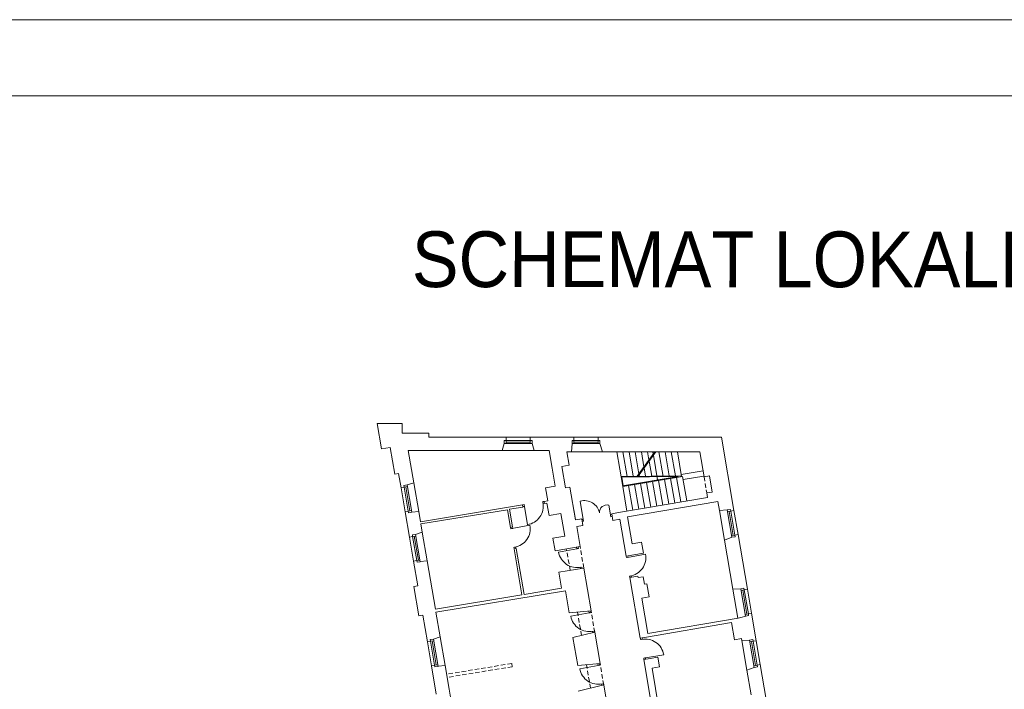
# Model space of a CAD drawing. Header units: centimetres. Extents: x 695802 to 711011, y 25963 to 44188.
# Tile 79 of 195: x 710505 to 710732, y 33207 to 33362. Entities that reach past the tile are written whole.
import ezdxf

# ---------------------------------------------------------------- set-up
doc = ezdxf.new("R2010")
doc.units = ezdxf.units.CM
doc.linetypes.add('DASHED', pattern=[19.05, 12.7, -6.35])
for name, color, linetype, lineweight in [('Drzwi i okna', 51, 'Continuous', 9), ('Opis', 102, 'Continuous', 9), ('Przekrojowa', 253, 'Continuous', 25), ('Ramka', 255, 'Continuous', 9), ('Widokowa', 140, 'Continuous', 9)]:
    doc.layers.add(name, color=color, linetype=linetype, lineweight=lineweight)
doc.layers.add('Obrys powierzchni', color=50, linetype='Continuous', lineweight=9, plot=False)
doc.styles.add('ARIELCE', font='arial.ttf', dxfattribs={"width": 0.9})

# ---------------------------------------------------------------- blocks, each defined once
blk = doc.blocks.new('zw$2918')
at = {"layer": 'Drzwi i okna', "color": 0, "lineweight": 0}
for p, q in [((763.4, -360), (769.2, -359.1)), ((764.8, -368.9), (763.4, -360)), ((950.2, -441.6), (936.3, -357.3)), ((677.6, -373.9), (670.5, -375.1)), ((671.9, -383), (678.9, -381.8)), ((679, -382.8), (677.6, -373.9)), ((678.9, -381.8), (692.5, -466.2)), ((764.7, -367.9), (770.3, -367)), ((1076.8, -429.8), (1067.9, -376)), ((950.2, -441.6), (943.7, -442.7)), ((951.7, -450.5), (945.2, -451.6)), ((950.2, -441.6), (951.7, -450.5)), ((1075.3, -420.9), (1081.8, -419.8)), ((1075.3, -420.9), (1076.8, -429.8)), ((1076.8, -429.8), (1083.3, -428.7)), ((615.9, -484.8), (614.8, -478.3)), ((624.8, -483.3), (615.9, -484.8)), ((620.3, -484.1), (704.4, -468.5)), ((623.8, -483.5), (622.7, -477)), ((639.5, -569), (630.7, -570.5)), ((630.7, -570.5), (631.8, -576.8)), ((639.7, -575.5), (638.6, -569.1)), ((920.3, -577.2), (836.2, -592.7)), ((919, -570.3), (920.3, -577.2)), ((919.3, -577.4), (928.1, -575.7)), ((928.1, -575.7), (926.8, -568.6)), ((1148.8, -617.6), (1147.7, -611.1)), ((1157.7, -616.2), (1148.8, -617.6)), ((1153.2, -616.9), (1237.4, -602)), ((1156.7, -616.3), (1155.6, -609.8)), ((935, -662.8), (943.9, -661.2)), ((936, -662.7), (937, -668.3)), ((943.9, -661.2), (944.9, -667)), ((1171.8, -701.9), (1162.9, -703.4)), ((1162.9, -703.4), (1164, -709.8)), ((1171.8, -708.5), (1170.8, -702.1)), ((976.6, -872), (892.5, -887.5)), ((975.4, -865.1), (976.6, -872)), ((975.6, -872.2), (984.5, -870.6)), ((984.5, -870.6), (983.2, -863.5)), ((991.4, -957.7), (1000.2, -956.1)), ((992.3, -957.5), (993.4, -963.1)), ((1000.2, -956.1), (1001.3, -961.8)), ((1214.4, -995), (1213.3, -988.5)), ((1223.3, -993.5), (1214.4, -995)), ((1222.3, -993.7), (1221.2, -987.2)), ((1237.4, -1079.3), (1228.5, -1080.7)), ((1228.5, -1080.7), (1229.6, -1087.1)), ((1236.4, -1079.4), (1320.8, -1065.5)), ((1237.5, -1085.8), (1236.4, -1079.4)), ((1018.1, -1114.5), (934, -1130)), ((1016.6, -1106.5), (1018.1, -1114.5)), ((1017.1, -1114.7), (1026, -1113.1)), ((1026, -1113.1), (1024.7, -1106)), ((1032.8, -1200.2), (1041.7, -1198.5)), ((1033.8, -1200), (1035, -1206.3)), ((1041.7, -1198.5), (1042.8, -1204.4))]:
    blk.add_line(p, q, dxfattribs=at)
at = {"layer": 'Drzwi i okna', "color": 0, "lineweight": 0, "ltscale": 1.6}
for centre, radius, start, end in [((954.4, -427), 72.1, 11.9188, 104.5567), ((678.9, -380.6), 86.7, 279.0709, 10.6815), ((1059.5, -409.7), 34.7, 75.9366, 184.1291), ((619.1, -484.5), 86.7, 278.9985, 10.6091), ((921.5, -577.1), 86.7, 190.2929, 281.9036), ((1152, -617.3), 86.7, 278.5629, 10.1735), ((977.9, -872), 86.7, 190.2929, 281.9036), ((1235.2, -1079.4), 86.7, 9.2331, 100.8437), ((1019.4, -1114.5), 86.7, 190.2929, 281.9036)]:
    blk.add_arc(centre, radius, start, end, dxfattribs=at)
at = {"layer": 'Drzwi i okna', "color": 0, "lineweight": 0}
for centre, start, end in [((755.5, -366), 187.546, 190.8446), ((621.9, -492.7), 278.1438, 281.4424), ((937.8, -653.4), 98.7681, 102.0666), ((1154.7, -625.5), 277.7082, 281.0068), ((994.1, -948.3), 98.7681, 102.0666), ((1220.4, -1002.9), 277.7082, 281.0068), ((1035.6, -1190.7), 98.7681, 102.0666)]:
    blk.add_arc(centre, 78.2, start, end, dxfattribs=at)
at = {"layer": 'Przekrojowa', "color": 0, "lineweight": 0, "ltscale": 1.6}
for p, q in [((20.1, -117.3), (0, 0)), ((0, 0), (115, 0)), ((115, 0), (115, -45)), ((115, -45), (239, -45)), ((239, -45), (239, -63)), ((239, -63), (594, -63)), ((706, -63), (907, -63)), ((1019, -63), (1586.8, -63)), ((1644.6, -401), (1586.8, -63)), ((60.2, -110.4), (20.1, -117.3)), ((81.1, -232.8), (60.2, -110.4)), ((575.7, -125), (143.8, -125)), ((143.8, -125), (169.2, -273.1)), ((575.7, -125), (586.2, -92.8)), ((724.3, -125), (713.8, -92.8)), ((792.8, -125), (724.3, -125)), ((792.8, -125), (806.6, -205.4)), ((884.5, -192.1), (873.9, -129.9)), ((873.9, -129.9), (896.4, -129.9)), ((896.4, -129.9), (899.2, -92.8)), ((1038.1, -129.9), (1026.8, -92.8)), ((1038.1, -129.9), (1048.7, -129.9)), ((1048.7, -129.9), (1487.3, -129.9)), ((1506.9, -246.1), (1487.3, -129.9)), ((820.8, -288.6), (806.6, -205.4)), ((852, -197.7), (884.5, -192.1)), ((868.8, -296.3), (852, -197.7)), ((98.9, -229.8), (81.1, -232.8)), ((110.2, -295.8), (98.9, -229.8)), ((1531.7, -241.8), (1506.9, -246.1)), ((1531.7, -241.8), (1544.4, -315.9)), ((169.2, -273.1), (138.2, -283.2)), ((820.8, -288.6), (776, -296.3)), ((786.2, -356.1), (776, -296.3)), ((888.5, -292.9), (868.8, -296.3)), ((888.5, -292.9), (914.4, -444.3)), ((1544.4, -315.9), (1519.4, -320.2)), ((786.2, -356.1), (769.2, -358.9)), ((769.2, -358.9), (770.9, -369)), ((1570.5, -359.3), (1154.5, -430.4)), ((1522.7, -340.3), (1231.6, -390.1)), ((1522.7, -340.3), (1519.4, -320.2)), ((1577.8, -400.7), (1570.5, -359.3)), ((149.1, -523.5), (129, -406.2)), ((191.8, -405.2), (159.6, -408.7)), ((191.8, -405.2), (199.8, -452.3)), ((670.5, -375.1), (199.8, -452.3)), ((600.2, -397), (201.5, -462.3)), ((614.1, -478.4), (600.2, -397)), ((672.2, -385.2), (610.1, -395.3)), ((624, -476.8), (610.1, -395.3)), ((670.5, -375.1), (672.2, -385.2)), ((782.8, -367), (770.9, -369)), ((792.5, -424.2), (782.8, -367)), ((914.4, -444.3), (906.1, -395.8)), ((1231.6, -390.1), (1112.7, -410.4)), ((1577.8, -400.7), (1613.9, -398.4)), ((846.8, -414.9), (792.5, -424.2)), ((864.5, -518.4), (846.8, -414.9)), ((943.1, -439.4), (914.4, -444.3)), ((943.1, -439.4), (948.3, -470)), ((1112.7, -410.4), (1081.1, -415.8)), ((1081.1, -415.8), (1086.3, -446.4)), ((1117.9, -441), (1086.3, -446.4)), ((1117.9, -441), (1147.1, -611.2)), ((1154.5, -430.4), (1175.6, -553.6)), ((201.5, -462.3), (208.1, -500.8)), ((624, -476.8), (614.1, -478.4)), ((948.3, -470), (919.7, -474.9)), ((935.4, -567.2), (919.7, -474.9)), ((208.1, -500.8), (177.1, -510.9)), ((864.5, -518.4), (810.2, -527.7)), ((820.4, -586.8), (810.2, -527.7)), ((1600.9, -536.9), (1635.4, -524.1)), ((1600.9, -536.9), (1639.6, -763.5)), ((1706.6, -763.8), (1663.4, -511.4)), ((640.8, -575.3), (631, -576.9)), ((667.3, -789.3), (631, -576.9)), ((677.2, -787.7), (640.8, -575.3)), ((935.4, -567.2), (820.4, -586.8)), ((1175.6, -553.6), (1218.5, -546.3)), ((1218.5, -546.3), (1227.3, -597.5)), ((168, -633.9), (187.4, -747.3)), ((230.7, -632.9), (198.5, -636.4)), ((230.7, -632.9), (268.6, -854.6)), ((1147.1, -611.2), (1227.3, -597.5)), ((952.3, -665.7), (837.2, -685.4)), ((986, -863), (952.3, -665.7)), ((849.8, -759.3), (837.2, -685.4)), ((1201.3, -703.4), (1164, -709.8)), ((1164, -709.8), (1211.7, -988.7)), ((1202.4, -709.9), (1201.3, -703.4)), ((1226.8, -705.7), (1202.4, -709.9)), ((1232.8, -740.6), (1226.8, -705.7)), ((187.4, -747.3), (169.6, -750.3)), ((192.7, -885.4), (169.6, -750.3)), ((867.8, -770.8), (271, -868.7)), ((849.8, -759.3), (677.2, -787.7)), ((867.8, -770.8), (885.2, -872.3)), ((1242.7, -738.9), (1232.8, -740.6)), ((1253, -799.1), (1242.7, -738.9)), ((1639.6, -763.5), (1676, -761.1)), ((667.3, -789.3), (268.6, -854.6)), ((1219.4, -804.8), (1253, -799.1)), ((1247.4, -967.4), (1219.4, -804.8)), ((1182.4, -817.2), (1182.4, -817.2)), ((210.4, -882.3), (192.7, -885.4)), ((231.5, -1005.5), (210.4, -882.3)), ((271, -868.7), (290.5, -982.8)), ((986, -863), (885.2, -872.3)), ((1663.3, -896.3), (1247.4, -967.4)), ((1725.5, -874.2), (1747, -1000.4)), ((1242.1, -983.5), (1633.1, -916.7)), ((1646.8, -996.7), (1633.1, -916.7)), ((290.5, -982.8), (259.5, -992.9)), ((1002.9, -961.6), (902.6, -986)), ((902.6, -986), (924.6, -1115)), ((1027.5, -1105.5), (1002.9, -961.6)), ((1211.7, -988.7), (1242.1, -983.5)), ((1646.8, -996.7), (1679.4, -991.1)), ((1681, -1001), (1679.4, -991.1)), ((1681, -1001), (1716.4, -997.7)), ((1228.6, -1087.3), (1259, -1082.1)), ((1228.6, -1087.3), (1248.8, -1083.8)), ((1228.6, -1087.3), (1284.5, -1413.5)), ((1259, -1082.1), (1293.5, -1076.2)), ((1293.5, -1076.2), (1301.3, -1121.5)), ((272.8, -1247), (250.4, -1115.9)), ((313.1, -1114.9), (280.9, -1118.4)), ((313.1, -1114.9), (331.8, -1224.3)), ((1027.5, -1105.5), (924.6, -1115)), ((1266.8, -1127.4), (1301.3, -1121.5)), ((1266.8, -1127.4), (1298.9, -1314.7)), ((1704.1, -1135.7), (1737.9, -1123.4)), ((1810.6, -1372), (1765.9, -1110.8)), ((1723.7, -1250.3), (1704.1, -1135.7)), ((328.7, -1206.3), (331.8, -1224.3)), ((1044.3, -1204), (926.5, -1232.8)), ((1088.2, -1460.3), (1044.3, -1204))]:
    blk.add_line(p, q, dxfattribs=at)
at = {"layer": 'Przekrojowa', "color": 0, "lineweight": 0}
for p, q in [((586.2, -92.8), (586.2, -78)), ((586.2, -78), (594, -78)), ((594, -78), (594, -63)), ((594, -63), (594, -78)), ((706, -78), (706, -63)), ((706, -63), (706, -78)), ((713.8, -78), (706, -78)), ((713.8, -92.8), (713.8, -78)), ((899.2, -92.8), (899.2, -78)), ((899.2, -78), (907, -78)), ((907, -78), (907, -63)), ((907, -63), (907, -78)), ((1019, -78), (1019, -63)), ((1019, -63), (1019, -78)), ((1026.8, -78), (1019, -78)), ((1026.8, -92.8), (1026.8, -78)), ((124.9, -293.3), (110.2, -295.8)), ((110.2, -295.8), (124.9, -293.3)), ((138.2, -283.2), (123.6, -285.7)), ((123.6, -285.7), (124.9, -293.3)), ((143.8, -403.7), (129, -406.2)), ((129, -406.2), (143.8, -403.7)), ((145.1, -411.4), (143.8, -403.7)), ((1613.9, -398.4), (1628.5, -395.9)), ((1628.5, -395.9), (1629.8, -403.6)), ((1629.8, -403.6), (1644.6, -401)), ((1644.6, -401), (1629.8, -403.6)), ((159.7, -408.9), (145.1, -411.4)), ((163.8, -521), (149.1, -523.5)), ((149.1, -523.5), (163.8, -521)), ((177.1, -510.9), (162.5, -513.3)), ((162.5, -513.3), (163.8, -521)), ((1635.4, -524.1), (1650, -521.6)), ((1648.7, -513.9), (1663.4, -511.4)), ((1663.4, -511.4), (1648.7, -513.9)), ((1650, -521.6), (1648.7, -513.9)), ((182.7, -631.4), (168, -633.9)), ((168, -633.9), (182.7, -631.4)), ((184, -639.1), (182.7, -631.4)), ((198.6, -636.6), (184, -639.1)), ((1676, -761.1), (1690.5, -758.6)), ((1690.5, -758.6), (1691.9, -766.3)), ((1691.9, -766.3), (1706.6, -763.8)), ((1706.6, -763.8), (1691.9, -766.3)), ((1663.3, -896.3), (1712, -884.4)), ((1710.7, -876.7), (1725.5, -874.2)), ((1725.5, -874.2), (1710.7, -876.7)), ((1712, -884.4), (1710.7, -876.7)), ((259.5, -992.9), (244.9, -995.4)), ((244.9, -995.4), (246.2, -1003)), ((1716.4, -997.7), (1731, -995.2)), ((1731, -995.2), (1732.3, -1002.9)), ((246.2, -1003), (231.5, -1005.5)), ((231.5, -1005.5), (246.2, -1003)), ((1732.3, -1002.9), (1747, -1000.4)), ((1747, -1000.4), (1732.3, -1002.9)), ((265.1, -1113.4), (250.4, -1115.9)), ((250.4, -1115.9), (265.1, -1113.4)), ((266.4, -1121.1), (265.1, -1113.4)), ((281, -1118.6), (266.4, -1121.1)), ((1737.9, -1123.4), (1752.5, -1120.9)), ((1751.2, -1113.3), (1765.9, -1110.8)), ((1765.9, -1110.8), (1751.2, -1113.3)), ((1752.5, -1120.9), (1751.2, -1113.3))]:
    blk.add_line(p, q, dxfattribs=at)
at = {"layer": 'Widokowa', "color": 0, "lineweight": 0}
for p, q in [((593.8, -78), (706, -78)), ((594, -78), (594, -92.8)), ((594, -85.4), (706, -85.4)), ((706, -78), (706, -92.8)), ((906.8, -78), (1019, -78)), ((907, -78), (907, -92.8)), ((907, -85.4), (1019, -85.4)), ((1019, -78), (1019, -92.8)), ((586.2, -92.8), (713.8, -92.8)), ((899.2, -92.8), (1026.8, -92.8)), ((124.9, -293.3), (139.5, -290.8)), ((143.8, -403.9), (124.9, -293.3)), ((151.1, -402.5), (132.2, -292.1)), ((159.7, -408.9), (138.2, -283.2)), ((143.8, -403.7), (158.4, -401.2)), ((1613.9, -398.4), (1635.4, -524.1)), ((1629.8, -403.6), (1615.2, -406)), ((1622.5, -404.8), (1641.4, -515.2)), ((1629.8, -403.3), (1648.7, -513.9)), ((163.8, -521), (178.4, -518.5)), ((182.7, -631.6), (163.8, -521)), ((190, -630.2), (171.1, -519.8)), ((198.6, -636.6), (177.1, -510.9)), ((1648.7, -513.9), (1634.1, -516.4)), ((182.7, -631.4), (197.3, -628.9)), ((1676, -761.1), (1697.5, -886.9)), ((1691.9, -766.3), (1677.3, -768.8)), ((1684.6, -767.5), (1703.4, -877.9)), ((1691.8, -766.1), (1710.7, -876.7)), ((1710.7, -876.7), (1696.1, -879.2)), ((281, -1118.6), (259.5, -992.9)), ((1716.4, -997.7), (1737.9, -1123.4)), ((246.2, -1003), (260.8, -1000.5)), ((265.2, -1113.6), (246.2, -1003)), ((272.4, -1112.2), (253.5, -1001.8)), ((1732.3, -1002.9), (1717.7, -1005.4)), ((1725, -1004.1), (1743.9, -1114.5)), ((1732.3, -1002.6), (1751.2, -1113.3)), ((265.1, -1113.4), (279.7, -1110.9)), ((1751.2, -1113.3), (1736.6, -1115.8))]:
    blk.add_line(p, q, dxfattribs=at)
at = {"layer": 'Widokowa', "color": 0, "lineweight": 0, "ltscale": 1.6}
for p, q in [((706, -63), (594, -63)), ((1019, -63), (907, -63)), ((724.3, -125), (575.7, -125)), ((1038.1, -129.9), (896.4, -129.9)), ((1104.1, -129.9), (1131.6, -290.7)), ((1132.5, -129.9), (1152, -243.5)), ((1160.9, -129.9), (1180.3, -243.2)), ((1189.3, -129.9), (1206.7, -231.2)), ((1198.1, -242.9), (1280.4, -129.9)), ((1202.6, -243.2), (1285, -129.9)), ((1217.7, -129.9), (1229.7, -199.6)), ((1246.2, -129.9), (1252.7, -168)), ((1270.2, -129.9), (1272.1, -141.3)), ((1298.6, -129.9), (1318.2, -244.7)), ((1327, -129.9), (1346, -241.4)), ((1355.4, -129.9), (1374.4, -241.1)), ((1383.8, -129.9), (1403.3, -244.3)), ((1253.6, -173.2), (1265.4, -242.3)), ((1273, -146.5), (1292.4, -260.2)), ((1230.6, -204.8), (1237, -242.6)), ((1401.5, -234.5), (1501.9, -217.7)), ((1123.6, -243.8), (1402.8, -240.8)), ((1124.1, -246.8), (1387.5, -243.9)), ((1134.1, -287.3), (1127.1, -246.8)), ((1387.5, -243.9), (1131.1, -287.8)), ((1407.6, -243.5), (1131.6, -290.7)), ((1207.6, -236.4), (1208.7, -242.9)), ((1242, -271.9), (1261.4, -385)), ((1269.6, -267.1), (1289, -380.3)), ((1297.2, -262.4), (1316.6, -375.6)), ((1324.8, -257.7), (1344.2, -370.8)), ((1352.4, -253), (1371.8, -366.1)), ((1380, -248.3), (1399.4, -361.4)), ((1407.6, -243.5), (1427, -356.7)), ((1410.2, -258.4), (1506.2, -242.4)), ((110.2, -295.8), (129, -406.2)), ((169.2, -273.1), (191.8, -405.2)), ((1131.6, -290.7), (1151, -403.9)), ((1159.2, -286), (1178.6, -399.2)), ((1186.8, -281.3), (1206.2, -394.4)), ((1214.4, -276.6), (1233.8, -389.7)), ((1600.9, -536.9), (1577.8, -400.7)), ((1663.4, -511.4), (1644.6, -401)), ((149.1, -523.5), (168, -633.9)), ((208.1, -500.8), (230.7, -632.9)), ((1662.4, -896.5), (1639.6, -763.5)), ((1725.5, -874.2), (1706.6, -763.8)), ((290.5, -982.8), (313.1, -1114.9)), ((231.5, -1005.5), (250.4, -1115.9)), ((1704.1, -1135.7), (1680.9, -1000.1)), ((1765.9, -1110.8), (1747, -1000.4)), ((331.8, -1224.3), (354.4, -1356.4))]:
    blk.add_line(p, q, dxfattribs=at)
at = {"layer": 'Widokowa', "color": 0, "linetype": 'DASHED', "lineweight": 0, "ltscale": 1.6}
for p, q in [((1506.9, -246.1), (1519.4, -320.2)), ((890.3, -675.7), (871.9, -578)), ((952.3, -665.7), (935.4, -567.2)), ((941.8, -976.5), (923.4, -868.8)), ((1002.9, -961.6), (986, -863)), ((620.2, -1105.5), (319.9, -1154.8)), ((622.8, -1120.3), (322.5, -1169.5)), ((620.2, -1105.5), (622.8, -1120.3)), ((983.2, -1218.9), (964.8, -1111.3)), ((1044.3, -1204), (1027.5, -1105.5))]:
    blk.add_line(p, q, dxfattribs=at)

msp = doc.modelspace()

# ---------------------------------------------------------------- linework, layer by layer
at = {"layer": 'Obrys powierzchni', "ltscale": 1.6}
for points in [[(708818.13, 33361.64), (710918.13, 33361.64), (710918.13, 31876.64), (708818.13, 31876.64)], [(708835.63, 33344.14), (710900.63, 33344.14), (710900.63, 31894.14), (708835.63, 31894.14)]]:
    msp.add_lwpolyline(points, close=True, dxfattribs=at)

# ---------------------------------------------------------------- block references
at = {"layer": 'Ramka', "xscale": 0.05, "yscale": 0.05, "zscale": 0.05}
msp.add_blockref('zw$2918', (710587.75, 33268.66), dxfattribs=at)

# ---------------------------------------------------------------- texts
at = {"layer": 'Opis', "insert": (710595.75, 33312.9), "char_height": 14, "width": 724.063, "attachment_point": 1, "rotation": 359.981, "style": 'ARIELCE'}
msp.add_mtext('\\pxsm1,ql;{\\fArial|b0|i0|c238|p34;\\H0.916668x;SCHEMAT LOKALIZACYJNY}', dxfattribs=at)

doc.saveas('drawing.dxf')
